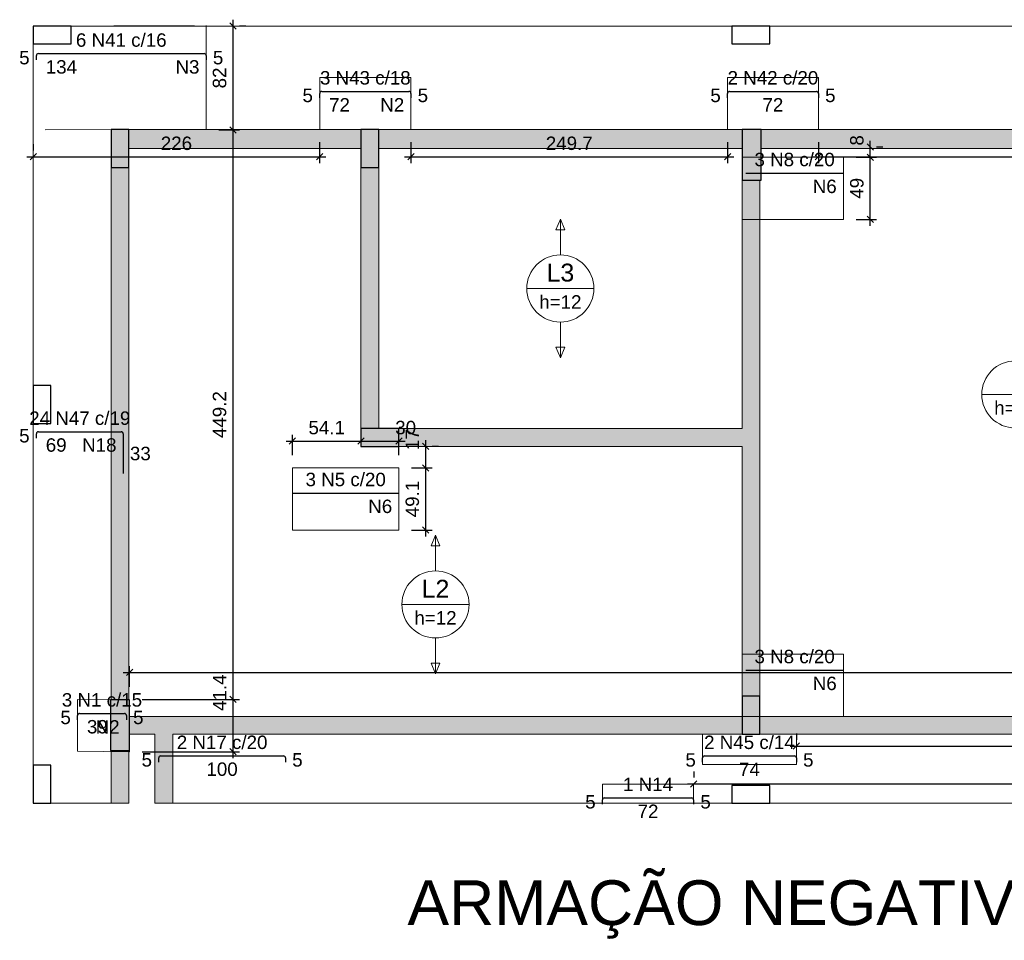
# Model space of a CAD drawing. Header units: millimetres. Extents: x 1852 to 2571, y -668 to -390.
# Tile 9 of 84: x 1895 to 1911, y -537 to -522. Entities that reach past the tile are written whole.
import ezdxf

# ---------------------------------------------------------------- set-up
doc = ezdxf.new("R2010")
doc.units = ezdxf.units.MM
doc.linetypes.add('DASHDOT', pattern=[25.4, 12.7, -6.35, 0, -6.35])
for name, color, linetype, lineweight in [('Descrição da armadura', 7, 'Continuous', 5), ('DT-Armadura negativa', 4, 'Continuous', 30), ('DT-Cotas', 9, 'Continuous', 5), ('DT-Hachura pilar em laje', 252, 'Continuous', 5), ('DT-Hachura viga em laje', 254, 'Continuous', 5), ('DT-Pontilhado', 9, 'DASHDOT', 5), ('DT-Textos', 7, 'Continuous', 5), ('DT-Título', 250, 'Continuous', 20), ('FO-Pilares', 4, 'Continuous', 30), ('FO-Vigas', 1, 'Continuous', 20), ('Textos armaduras', 7, 'Continuous', 5)]:
    doc.layers.add(name, color=color, linetype=linetype, lineweight=lineweight)
doc.styles.add('ARIAL', font='arial.ttf')
doc.styles.get("Standard").update_dxf_attribs({"font": 'arial.ttf'})
doc.dimstyles.new('UM_50.000000', dxfattribs={"dimtxt": 0.18, "dimasz": 0.1, "dimexe": 0.1, "dimexo": 0.2, "dimgap": 0, "dimtad": 1, "dimtih": 1, "dimtoh": 1, "dimdec": 1, "dimlfac": 50, "dimzin": 0, "dimdsep": 46, "dimtxsty": 'Standard', "dimcen": 0.09, "dimdle": 0.1, "dimadec": 1, "dimazin": 2, "dimtfac": 1, "dimtdec": 4, "dimtofl": 0, "dimtmove": 0, "dimatfit": 3, "dimfxl": 1, "dimtolj": 1, "dimarcsym": 0})

# ---------------------------------------------------------------- blocks, each defined once
blk = doc.blocks.new('_Oblique')
at = {"color": 0, "linetype": 'ByBlock', "lineweight": -2}
blk.add_line((-0.5, -0.5), (0.5, 0.5), dxfattribs=at)
blk = doc.blocks.new('*D520')
at = {"layer": 'DT-Cotas', "color": 0, "lineweight": -2, "transparency": 16777216}
for p, q in [((1898.857, -533.663), (1898.857, -532.636)), ((1897.424, -532.736), (1898.957, -532.736)), ((1897.424, -533.563), (1898.957, -533.563))]:
    blk.add_line(p, q, dxfattribs=at)
at = {"layer": 'DT-Cotas', "color": 0, "lineweight": -2, "transparency": 16777216, "xscale": 0.1, "yscale": 0.1, "zscale": 0.1}
for p, rotation in [((1898.857, -532.736), 90), ((1898.857, -533.563), 270)]:
    blk.add_blockref('_Oblique', p, dxfattribs=dict(at, rotation=rotation))
at = {"layer": 'DT-Cotas', "color": 7, "transparency": 16777216, "insert": (1898.645, -532.63), "char_height": 0.2118, "attachment_point": 5, "rotation": 90, "style": 'ARIAL'}
blk.add_mtext('\\A1;41.4', dxfattribs=at)
blk = doc.blocks.new('*D521')
at = {"layer": 'DT-Cotas', "color": 0, "lineweight": -2, "transparency": 16777216}
for p, q in [((1898.857, -532.836), (1898.857, -523.652)), ((1898.634, -523.752), (1898.957, -523.752)), ((1897.424, -532.736), (1898.957, -532.736))]:
    blk.add_line(p, q, dxfattribs=at)
at = {"layer": 'DT-Cotas', "color": 0, "lineweight": -2, "transparency": 16777216, "xscale": 0.1, "yscale": 0.1, "zscale": 0.1}
for p, rotation in [((1898.857, -523.752), 90), ((1898.857, -532.736), 270)]:
    blk.add_blockref('_Oblique', p, dxfattribs=dict(at, rotation=rotation))
at = {"layer": 'DT-Cotas', "color": 7, "transparency": 16777216, "insert": (1898.645, -528.244), "char_height": 0.2118, "attachment_point": 5, "rotation": 90, "style": 'ARIAL'}
blk.add_mtext('\\A1;449.2', dxfattribs=at)
blk = doc.blocks.new('*D522')
at = {"layer": 'DT-Cotas', "color": 0, "lineweight": -2, "transparency": 16777216}
for p, q in [((1898.857, -523.852), (1898.857, -522.012)), ((1899.057, -522.112), (1898.957, -522.112)), ((1898.634, -523.752), (1898.957, -523.752))]:
    blk.add_line(p, q, dxfattribs=at)
at = {"layer": 'DT-Cotas', "color": 0, "lineweight": -2, "transparency": 16777216, "xscale": 0.1, "yscale": 0.1, "zscale": 0.1}
for p, rotation in [((1898.857, -522.112), 90), ((1898.857, -523.752), 270)]:
    blk.add_blockref('_Oblique', p, dxfattribs=dict(at, rotation=rotation))
at = {"layer": 'DT-Cotas', "color": 7, "transparency": 16777216, "insert": (1898.645, -522.932), "char_height": 0.2118, "attachment_point": 5, "rotation": 90, "style": 'ARIAL'}
blk.add_mtext('\\A1;82', dxfattribs=at)
blk = doc.blocks.new('*D523')
at = {"layer": 'DT-Cotas', "color": 0, "lineweight": -2, "transparency": 16777216}
for p, q in [((1897.224, -532.536), (1897.224, -532.212)), ((1933.625, -532.536), (1933.625, -532.212)), ((1897.124, -532.312), (1933.725, -532.312))]:
    blk.add_line(p, q, dxfattribs=at)
at = {"layer": 'DT-Cotas', "color": 0, "lineweight": -2, "transparency": 16777216, "xscale": 0.1, "yscale": 0.1, "zscale": 0.1, "rotation": 180}
blk.add_blockref('_Oblique', (1897.224, -532.312), dxfattribs=at)
at = {"layer": 'DT-Cotas', "color": 0, "lineweight": -2, "transparency": 16777216, "xscale": 0.1, "yscale": 0.1, "zscale": 0.1}
blk.add_blockref('_Oblique', (1933.625, -532.312), dxfattribs=at)
at = {"layer": 'DT-Cotas', "color": 7, "transparency": 16777216, "insert": (1915.425, -532.1), "char_height": 0.2118, "attachment_point": 5, "rotation": 0.0057, "style": 'ARIAL'}
blk.add_mtext('\\A1;1820', dxfattribs=at)
blk = doc.blocks.new('*D525')
at = {"layer": 'DT-Cotas', "color": 0, "lineweight": -2, "transparency": 16777216}
for p, q in [((1895.704, -523.976), (1895.704, -524.076)), ((1900.224, -523.943), (1900.224, -524.276)), ((1895.604, -524.176), (1900.324, -524.176))]:
    blk.add_line(p, q, dxfattribs=at)
at = {"layer": 'DT-Cotas', "color": 0, "lineweight": -2, "transparency": 16777216, "xscale": 0.1, "yscale": 0.1, "zscale": 0.1, "rotation": 180}
blk.add_blockref('_Oblique', (1895.704, -524.176), dxfattribs=at)
at = {"layer": 'DT-Cotas', "color": 0, "lineweight": -2, "transparency": 16777216, "xscale": 0.1, "yscale": 0.1, "zscale": 0.1}
blk.add_blockref('_Oblique', (1900.224, -524.176), dxfattribs=at)
at = {"layer": 'DT-Cotas', "color": 7, "transparency": 16777216, "insert": (1897.964, -523.964), "char_height": 0.2118, "attachment_point": 5, "rotation": 0.0057, "style": 'ARIAL'}
blk.add_mtext('\\A1;226', dxfattribs=at)
blk = doc.blocks.new('*D526')
at = {"layer": 'DT-Cotas', "color": 0, "lineweight": -2, "transparency": 16777216}
for p, q in [((1901.664, -523.943), (1901.664, -524.276)), ((1906.659, -523.943), (1906.659, -524.276)), ((1901.564, -524.176), (1906.759, -524.176))]:
    blk.add_line(p, q, dxfattribs=at)
at = {"layer": 'DT-Cotas', "color": 0, "lineweight": -2, "transparency": 16777216, "xscale": 0.1, "yscale": 0.1, "zscale": 0.1, "rotation": 180}
blk.add_blockref('_Oblique', (1901.664, -524.176), dxfattribs=at)
at = {"layer": 'DT-Cotas', "color": 0, "lineweight": -2, "transparency": 16777216, "xscale": 0.1, "yscale": 0.1, "zscale": 0.1}
blk.add_blockref('_Oblique', (1906.659, -524.176), dxfattribs=at)
at = {"layer": 'DT-Cotas', "color": 7, "transparency": 16777216, "insert": (1904.162, -523.964), "char_height": 0.2118, "attachment_point": 5, "rotation": 0.0057, "style": 'ARIAL'}
blk.add_mtext('\\A1;249.7', dxfattribs=at)
blk = doc.blocks.new('*D527')
at = {"layer": 'DT-Cotas', "color": 0, "lineweight": -2, "transparency": 16777216}
for p, q in [((1908.093, -523.943), (1908.093, -524.276)), ((1915.479, -523.952), (1915.479, -524.276)), ((1907.993, -524.176), (1915.579, -524.176))]:
    blk.add_line(p, q, dxfattribs=at)
at = {"layer": 'DT-Cotas', "color": 0, "lineweight": -2, "transparency": 16777216, "xscale": 0.1, "yscale": 0.1, "zscale": 0.1, "rotation": 180}
blk.add_blockref('_Oblique', (1908.093, -524.176), dxfattribs=at)
at = {"layer": 'DT-Cotas', "color": 0, "lineweight": -2, "transparency": 16777216, "xscale": 0.1, "yscale": 0.1, "zscale": 0.1}
blk.add_blockref('_Oblique', (1915.479, -524.176), dxfattribs=at)
at = {"layer": 'DT-Cotas', "color": 7, "transparency": 16777216, "insert": (1911.786, -523.964), "char_height": 0.2118, "attachment_point": 5, "rotation": 0.0057, "style": 'ARIAL'}
blk.add_mtext('\\A1;369.3', dxfattribs=at)
blk = doc.blocks.new('*D530')
at = {"layer": 'DT-Cotas', "color": 0, "lineweight": -2, "transparency": 16777216}
for p, q in [((1901.675, -529.084), (1901.998, -529.084)), ((1901.898, -530.165), (1901.898, -528.984)), ((1901.675, -530.065), (1901.998, -530.065))]:
    blk.add_line(p, q, dxfattribs=at)
at = {"layer": 'DT-Cotas', "color": 0, "lineweight": -2, "transparency": 16777216, "xscale": 0.1, "yscale": 0.1, "zscale": 0.1}
for p, rotation in [((1901.898, -529.084), 90), ((1901.898, -530.065), 270)]:
    blk.add_blockref('_Oblique', p, dxfattribs=dict(at, rotation=rotation))
at = {"layer": 'DT-Cotas', "color": 7, "transparency": 16777216, "insert": (1901.687, -529.575), "char_height": 0.2118, "attachment_point": 5, "rotation": 90, "style": 'ARIAL'}
blk.add_mtext('\\A1;49.1', dxfattribs=at)
blk = doc.blocks.new('*D531')
at = {"layer": 'DT-Cotas', "color": 0, "lineweight": -2, "transparency": 16777216}
for p, q in [((1901.898, -529.184), (1901.898, -528.644)), ((1902.098, -528.744), (1901.998, -528.744)), ((1901.675, -529.084), (1901.998, -529.084))]:
    blk.add_line(p, q, dxfattribs=at)
at = {"layer": 'DT-Cotas', "color": 0, "lineweight": -2, "transparency": 16777216, "xscale": 0.1, "yscale": 0.1, "zscale": 0.1}
for p, rotation in [((1901.898, -528.744), 90), ((1901.898, -529.084), 270)]:
    blk.add_blockref('_Oblique', p, dxfattribs=dict(at, rotation=rotation))
at = {"layer": 'DT-Cotas', "color": 7, "transparency": 16777216, "insert": (1901.687, -528.638), "char_height": 0.2118, "attachment_point": 5, "rotation": 90, "style": 'ARIAL'}
blk.add_mtext('\\A1;17', dxfattribs=at)
blk = doc.blocks.new('*D532')
at = {"layer": 'DT-Cotas', "color": 0, "lineweight": -2, "transparency": 16777216}
for p, q in [((1900.876, -528.461), (1900.876, -528.561)), ((1899.795, -528.884), (1899.795, -528.561)), ((1899.695, -528.661), (1900.976, -528.661))]:
    blk.add_line(p, q, dxfattribs=at)
at = {"layer": 'DT-Cotas', "color": 0, "lineweight": -2, "transparency": 16777216, "xscale": 0.1, "yscale": 0.1, "zscale": 0.1, "rotation": 180}
blk.add_blockref('_Oblique', (1899.795, -528.661), dxfattribs=at)
at = {"layer": 'DT-Cotas', "color": 0, "lineweight": -2, "transparency": 16777216, "xscale": 0.1, "yscale": 0.1, "zscale": 0.1}
blk.add_blockref('_Oblique', (1900.876, -528.661), dxfattribs=at)
at = {"layer": 'DT-Cotas', "color": 7, "transparency": 16777216, "insert": (1900.335, -528.449), "char_height": 0.2118, "attachment_point": 5, "rotation": 0.0057, "style": 'ARIAL'}
blk.add_mtext('\\A1;54.1', dxfattribs=at)
blk = doc.blocks.new('*D533')
at = {"layer": 'DT-Cotas', "color": 0, "lineweight": -2, "transparency": 16777216}
for p, q in [((1900.876, -528.461), (1900.876, -528.561)), ((1901.475, -528.884), (1901.475, -528.561)), ((1900.776, -528.661), (1901.575, -528.661))]:
    blk.add_line(p, q, dxfattribs=at)
at = {"layer": 'DT-Cotas', "color": 0, "lineweight": -2, "transparency": 16777216, "xscale": 0.1, "yscale": 0.1, "zscale": 0.1, "rotation": 180}
blk.add_blockref('_Oblique', (1900.876, -528.661), dxfattribs=at)
at = {"layer": 'DT-Cotas', "color": 0, "lineweight": -2, "transparency": 16777216, "xscale": 0.1, "yscale": 0.1, "zscale": 0.1}
blk.add_blockref('_Oblique', (1901.475, -528.661), dxfattribs=at)
at = {"layer": 'DT-Cotas', "color": 7, "transparency": 16777216, "insert": (1901.581, -528.449), "char_height": 0.2118, "attachment_point": 5, "rotation": 0.0057, "style": 'ARIAL'}
blk.add_mtext('\\A1;30', dxfattribs=at)
blk = doc.blocks.new('*D540')
at = {"layer": 'DT-Cotas', "color": 0, "lineweight": -2, "transparency": 16777216}
for p, q in [((1908.911, -525.263), (1908.911, -524.083)), ((1908.688, -524.183), (1909.011, -524.183)), ((1908.688, -525.163), (1909.011, -525.163))]:
    blk.add_line(p, q, dxfattribs=at)
at = {"layer": 'DT-Cotas', "color": 0, "lineweight": -2, "transparency": 16777216, "xscale": 0.1, "yscale": 0.1, "zscale": 0.1}
for p, rotation in [((1908.911, -524.183), 90), ((1908.911, -525.163), 270)]:
    blk.add_blockref('_Oblique', p, dxfattribs=dict(at, rotation=rotation))
at = {"layer": 'DT-Cotas', "color": 7, "transparency": 16777216, "insert": (1908.7, -524.673), "char_height": 0.2118, "attachment_point": 5, "rotation": 90, "style": 'ARIAL'}
blk.add_mtext('\\A1;49', dxfattribs=at)
blk = doc.blocks.new('*D541')
at = {"layer": 'DT-Cotas', "color": 0, "lineweight": -2, "transparency": 16777216}
for p, q in [((1908.911, -524.283), (1908.911, -523.923)), ((1909.111, -524.023), (1909.011, -524.023)), ((1908.688, -524.183), (1909.011, -524.183))]:
    blk.add_line(p, q, dxfattribs=at)
at = {"layer": 'DT-Cotas', "color": 0, "lineweight": -2, "transparency": 16777216, "xscale": 0.1, "yscale": 0.1, "zscale": 0.1}
for p, rotation in [((1908.911, -524.023), 90), ((1908.911, -524.183), 270)]:
    blk.add_blockref('_Oblique', p, dxfattribs=dict(at, rotation=rotation))
at = {"layer": 'DT-Cotas', "color": 7, "transparency": 16777216, "insert": (1908.7, -523.917), "char_height": 0.2118, "attachment_point": 5, "rotation": 90, "style": 'ARIAL'}
blk.add_mtext('\\A1;8', dxfattribs=at)
blk = doc.blocks.new('*D512')
at = {"layer": 'DT-Cotas', "color": 0, "lineweight": -2, "transparency": 16777216}
for p, q in [((1906.125, -533.876), (1906.125, -533.971)), ((1924.775, -533.871), (1924.775, -533.971)), ((1906.025, -534.071), (1924.875, -534.071))]:
    blk.add_line(p, q, dxfattribs=at)
at = {"layer": 'DT-Cotas', "color": 0, "lineweight": -2, "transparency": 16777216, "xscale": 0.1, "yscale": 0.1, "zscale": 0.1, "rotation": 180}
blk.add_blockref('_Oblique', (1906.125, -534.071), dxfattribs=at)
at = {"layer": 'DT-Cotas', "color": 0, "lineweight": -2, "transparency": 16777216, "xscale": 0.1, "yscale": 0.1, "zscale": 0.1}
blk.add_blockref('_Oblique', (1924.775, -534.071), dxfattribs=at)
at = {"layer": 'DT-Cotas', "color": 7, "transparency": 16777216, "insert": (1915.45, -533.859), "char_height": 0.2118, "attachment_point": 5, "rotation": 0.0057, "style": 'ARIAL'}
blk.add_mtext('\\A1;932.5', dxfattribs=at)
blk = doc.blocks.new('*D514')
at = {"layer": 'DT-Cotas', "color": 0, "lineweight": -2, "transparency": 16777216}
for p, q in [((1907.745, -533.272), (1907.745, -533.372)), ((1915.915, -533.272), (1915.915, -533.372)), ((1907.645, -533.472), (1916.015, -533.472))]:
    blk.add_line(p, q, dxfattribs=at)
at = {"layer": 'DT-Cotas', "color": 0, "lineweight": -2, "transparency": 16777216, "xscale": 0.1, "yscale": 0.1, "zscale": 0.1, "rotation": 180}
blk.add_blockref('_Oblique', (1907.745, -533.472), dxfattribs=at)
at = {"layer": 'DT-Cotas', "color": 0, "lineweight": -2, "transparency": 16777216, "xscale": 0.1, "yscale": 0.1, "zscale": 0.1}
blk.add_blockref('_Oblique', (1915.915, -533.472), dxfattribs=at)
at = {"layer": 'DT-Cotas', "color": 7, "transparency": 16777216, "insert": (1911.83, -533.26), "char_height": 0.2118, "attachment_point": 5, "rotation": 0.0057, "style": 'ARIAL'}
blk.add_mtext('\\A1;408.5', dxfattribs=at)

msp = doc.modelspace()

# ---------------------------------------------------------------- hatches: boundary and pattern name
at = {"layer": 'DT-Hachura pilar em laje', "linetype": 'Continuous'}
for points in [[(1896.9347, -524.3428), (1897.0747, -524.3428), (1897.2147, -524.3428), (1897.2147, -524.0428), (1897.2147, -523.7428), (1897.0747, -523.7428), (1896.9347, -523.7428), (1896.9347, -524.0428)], [(1901.1557, -523.743), (1901.0157, -523.743), (1900.8757, -523.743), (1900.8757, -524.043), (1900.8757, -524.343), (1901.0157, -524.343), (1901.1557, -524.343), (1901.1557, -524.043)], [(1906.8877, -524.543), (1907.0377, -524.543), (1907.1877, -524.543), (1907.1877, -524.143), (1907.1877, -523.743), (1907.0377, -523.743), (1906.8877, -523.743), (1906.8877, -524.143)], [(1900.8757, -528.4642), (1900.8757, -528.6042), (1900.8757, -528.7442), (1901.1757, -528.7442), (1901.4757, -528.7442), (1901.4757, -528.6042), (1901.4757, -528.4642), (1901.1757, -528.4642)], [(1907.1681, -532.6852), (1907.0281, -532.6852), (1906.8881, -532.6852), (1906.8881, -532.9852), (1906.8881, -533.2852), (1907.0281, -533.2852), (1907.1681, -533.2852), (1907.1681, -532.9852)], [(1897.2247, -532.7452), (1897.0747, -532.7452), (1896.9247, -532.7452), (1896.9247, -533.1452), (1896.9247, -533.5452), (1897.0747, -533.5452), (1897.2247, -533.5452), (1897.2247, -533.1452)]]:
    msp.add_hatch(color=256, dxfattribs=at).paths.add_polyline_path(points)
at = {"layer": 'DT-Hachura viga em laje', "linetype": 'Continuous'}
for points in [[(1900.8757, -523.743), (1900.8757, -523.743), (1897.2147, -523.743), (1897.2147, -524.043), (1900.8757, -524.043), (1900.8757, -523.743)], [(1906.8877, -523.743), (1906.8877, -523.743), (1901.1557, -523.743), (1901.1557, -524.043), (1906.8877, -524.043), (1906.8877, -523.743)], [(1913.8297, -523.743), (1913.8297, -523.743), (1907.1877, -523.743), (1907.1877, -524.043), (1913.8297, -524.043), (1913.8297, -523.743)], [(1897.2147, -524.3428), (1897.2147, -524.3428), (1896.9347, -524.3428), (1896.9347, -532.7452), (1897.2147, -532.7452), (1897.2147, -524.3428)], [(1901.1557, -524.343), (1901.1557, -524.343), (1900.8757, -524.343), (1900.8757, -528.4642), (1901.1557, -528.4642), (1901.1557, -524.343)], [(1907.1677, -524.543), (1907.1677, -524.543), (1906.8877, -524.543), (1906.8877, -528.4642), (1907.0277, -528.6042), (1907.1677, -528.6042), (1907.1677, -524.543)], [(1907.0277, -528.6042), (1907.0277, -528.6042), (1906.8877, -528.4642), (1901.4757, -528.4642), (1901.4757, -528.7442), (1906.8877, -528.7442), (1907.0277, -528.6042)], [(1907.1677, -528.6042), (1907.1677, -528.6042), (1907.0277, -528.6042), (1906.8877, -528.7442), (1906.8877, -532.6852), (1907.1677, -532.6852), (1907.1677, -528.6042)], [(1897.7649, -533.1452), (1897.7649, -533.1452), (1897.7649, -533.0052), (1897.2247, -533.0052), (1897.2247, -533.2852), (1897.6249, -533.2852), (1897.7649, -533.1452)], [(1897.9049, -533.2852), (1897.9049, -533.2852), (1897.7649, -533.1452), (1897.6249, -533.2852), (1897.6249, -534.3756), (1897.9049, -534.3756), (1897.9049, -533.2852)], [(1906.8881, -533.0052), (1906.8881, -533.0052), (1897.7649, -533.0052), (1897.7649, -533.1452), (1897.9049, -533.2852), (1906.8881, -533.2852), (1906.8881, -533.0052)], [(1916.4301, -533.0052), (1916.4301, -533.0052), (1907.1681, -533.0052), (1907.1681, -533.2852), (1916.4301, -533.2852), (1916.4301, -533.0052)], [(1897.2147, -533.5452), (1897.2147, -533.5452), (1896.9347, -533.5452), (1896.9347, -534.3756), (1897.2147, -534.3756), (1897.2147, -533.5452)]]:
    msp.add_hatch(color=256, dxfattribs=at).paths.add_polyline_path(points)

# ---------------------------------------------------------------- linework, layer by layer
at = {"layer": 'DT-Armadura negativa'}
for p, q in [((1895.7543, -522.6482), (1895.7543, -522.5797)), ((1895.7858, -522.5482), (1898.402, -522.5482)), ((1898.4335, -522.5797), (1898.4335, -522.6482)), ((1900.2243, -523.2442), (1900.2243, -523.1757)), ((1900.2558, -523.1442), (1901.6328, -523.1442)), ((1901.6643, -523.1757), (1901.6643, -523.2442)), ((1906.6587, -523.2442), (1906.6587, -523.1757)), ((1906.6902, -523.1442), (1908.061, -523.1442)), ((1908.0925, -523.1757), (1908.0925, -523.2442)), ((1906.9477, -524.4329), (1908.4877, -524.4329)), ((1895.7543, -528.6141), (1895.7543, -528.5456)), ((1895.7858, -528.5141), (1897.0932, -528.5141)), ((1897.1247, -528.5456), (1897.1247, -529.1741)), ((1899.7947, -529.4815), (1901.4747, -529.4815)), ((1906.9477, -532.2751), (1908.4877, -532.2751)), ((1896.4043, -533.0589), (1896.4043, -532.9889)), ((1896.4343, -532.9589), (1897.1443, -532.9589)), ((1897.1743, -532.9889), (1897.1743, -533.0589)), ((1897.6849, -533.7284), (1897.6849, -533.6584)), ((1897.7149, -533.6284), (1899.6549, -533.6284)), ((1899.6849, -533.6584), (1899.6849, -533.7284)), ((1906.2649, -533.7284), (1906.2649, -533.6599)), ((1906.2964, -533.6284), (1907.7134, -533.6284)), ((1907.7449, -533.6599), (1907.7449, -533.7284)), ((1904.6849, -534.3901), (1904.6849, -534.3201)), ((1904.7149, -534.2901), (1906.0949, -534.2901)), ((1906.1249, -534.3201), (1906.1249, -534.3901))]:
    msp.add_line(p, q, dxfattribs=at)
for centre, radius, start, end in [((1895.7858, -522.5797), 0.0315, 90, 180), ((1898.402, -522.5797), 0.0315, 0, 90), ((1900.2558, -523.1757), 0.0315, 90, 180), ((1901.6328, -523.1757), 0.0315, 0, 90), ((1906.6902, -523.1757), 0.0315, 90, 180), ((1908.061, -523.1757), 0.0315, 0, 90), ((1895.7858, -528.5456), 0.0315, 90, 180), ((1897.0932, -528.5456), 0.0315, 0, 90), ((1896.4343, -532.9889), 0.03, 90, 180), ((1897.1443, -532.9889), 0.03, 0, 90), ((1897.7149, -533.6584), 0.03, 90, 180), ((1899.6549, -533.6584), 0.03, 0, 90), ((1906.2964, -533.6599), 0.0315, 90, 180), ((1907.7134, -533.6599), 0.0315, 0, 90), ((1904.7149, -534.3201), 0.03, 90, 180), ((1906.0949, -534.3201), 0.03, 0, 90)]:
    msp.add_arc(centre, radius, start, end, dxfattribs=at)
at = {"layer": 'DT-Pontilhado', "ltscale": 0.2}
for points in [[(1898.4335, -522.1028), (1898.4335, -522.5212), (1898.4335, -523.3388), (1898.4335, -523.7428), (1895.7043, -523.7524), (1895.7043, -523.3388), (1895.7043, -522.5212), (1895.7043, -522.1124), (1898.4335, -522.1028)], [(1901.6643, -523.7428), (1901.6643, -522.9228), (1900.2243, -522.9228), (1900.2243, -523.7428), (1901.6643, -523.7428)], [(1908.0925, -523.7428), (1908.0925, -522.9228), (1906.6587, -522.9228), (1906.6587, -523.7428), (1908.0925, -523.7428)], [(1908.4877, -525.163), (1908.4877, -524.183), (1906.8877, -524.183), (1906.8877, -525.163), (1908.4877, -525.163)], [(1901.4747, -530.0642), (1901.4747, -529.0842), (1899.7947, -529.0852), (1899.7947, -530.0652), (1901.4747, -530.0642)], [(1908.4877, -533.0052), (1908.4877, -532.0252), (1906.8877, -532.0252), (1906.8877, -533.0052), (1908.4877, -533.0052)], [(1897.2243, -533.5628), (1897.2243, -532.7428), (1896.4043, -532.7356), (1896.4043, -533.5556), (1897.2243, -533.5628)], [(1906.2649, -533.7652), (1906.2649, -533.6066), (1906.2649, -533.299), (1906.2649, -533.2852), (1907.7449, -533.2852), (1907.7449, -533.299), (1907.7449, -533.6066), (1907.7449, -533.7652), (1906.2649, -533.7652)], [(1904.6849, -534.0756), (1904.6849, -534.3756), (1906.1249, -534.3756), (1906.1249, -534.0756), (1904.6849, -534.0756)]]:
    msp.add_lwpolyline(points, close=True, dxfattribs=at)
at = {"layer": 'DT-Textos'}
for p, q in [((1904.0217, -525.1593), (1903.9511, -525.3287)), ((1904.0923, -525.3287), (1904.0217, -525.1593)), ((1903.9511, -525.3287), (1904.0923, -525.3287)), ((1903.4922, -526.2536), (1904.5512, -526.2536)), ((1904.0923, -527.1784), (1903.9511, -527.1784)), ((1903.9511, -527.1784), (1904.0217, -527.3479)), ((1904.0217, -527.3479), (1904.0923, -527.1784)), ((1910.6705, -527.925), (1911.7295, -527.925)), ((1902.0514, -530.1437), (1901.9808, -530.3131)), ((1902.122, -530.3131), (1902.0514, -530.1437)), ((1901.9808, -530.3131), (1902.122, -530.3131)), ((1901.5219, -531.238), (1902.5809, -531.238)), ((1902.122, -532.1628), (1901.9808, -532.1628)), ((1901.9808, -532.1628), (1902.0514, -532.3323)), ((1902.0514, -532.3323), (1902.122, -532.1628))]:
    msp.add_line(p, q, dxfattribs=at)
for points in [[(1904.0217, -525.7241), (1904.0217, -525.1593)], [(1904.0217, -526.7831), (1904.0217, -527.3479)], [(1902.0514, -530.7085), (1902.0514, -530.1437)], [(1902.0514, -531.7675), (1902.0514, -532.3323)]]:
    msp.add_lwpolyline(points, dxfattribs=at)
for centre in [(1904.0217, -526.2536), (1911.2, -527.925), (1902.0514, -531.238)]:
    msp.add_circle(centre, 0.5295, dxfattribs=at)
at = {"layer": 'FO-Pilares'}
for points in [[(1895.7043, -522.1124), (1895.7043, -522.2524), (1895.7043, -522.3924), (1896.0043, -522.3924), (1896.3043, -522.3924), (1896.3043, -522.2524), (1896.3043, -522.1124), (1896.0043, -522.1124), (1895.7043, -522.1124)], [(1906.7277, -522.1124), (1906.7277, -522.2524), (1906.7277, -522.3924), (1907.0277, -522.3924), (1907.3277, -522.3924), (1907.3277, -522.2524), (1907.3277, -522.1124), (1907.0277, -522.1124), (1906.7277, -522.1124)], [(1896.9347, -524.3428), (1897.0747, -524.3428), (1897.2147, -524.3428), (1897.2147, -524.0428), (1897.2147, -523.7428), (1897.0747, -523.7428), (1896.9347, -523.7428), (1896.9347, -524.0428), (1896.9347, -524.3428)], [(1901.1557, -523.743), (1901.0157, -523.743), (1900.8757, -523.743), (1900.8757, -524.043), (1900.8757, -524.343), (1901.0157, -524.343), (1901.1557, -524.343), (1901.1557, -524.043), (1901.1557, -523.743)], [(1906.8877, -524.543), (1907.0377, -524.543), (1907.1877, -524.543), (1907.1877, -524.143), (1907.1877, -523.743), (1907.0377, -523.743), (1906.8877, -523.743), (1906.8877, -524.143), (1906.8877, -524.543)], [(1895.7043, -528.384), (1895.8443, -528.384), (1895.9843, -528.384), (1895.9843, -528.084), (1895.9843, -527.784), (1895.8443, -527.784), (1895.7043, -527.784), (1895.7043, -528.084), (1895.7043, -528.384)], [(1900.8757, -528.4642), (1900.8757, -528.6042), (1900.8757, -528.7442), (1901.1757, -528.7442), (1901.4757, -528.7442), (1901.4757, -528.6042), (1901.4757, -528.4642), (1901.1757, -528.4642), (1900.8757, -528.4642)], [(1907.1681, -532.6852), (1907.0281, -532.6852), (1906.8881, -532.6852), (1906.8881, -532.9852), (1906.8881, -533.2852), (1907.0281, -533.2852), (1907.1681, -533.2852), (1907.1681, -532.9852), (1907.1681, -532.6852)], [(1897.2247, -532.7452), (1897.0747, -532.7452), (1896.9247, -532.7452), (1896.9247, -533.1452), (1896.9247, -533.5452), (1897.0747, -533.5452), (1897.2247, -533.5452), (1897.2247, -533.1452), (1897.2247, -532.7452)], [(1895.7043, -534.3756), (1895.8443, -534.3756), (1895.9843, -534.3756), (1895.9843, -534.0756), (1895.9843, -533.7756), (1895.8443, -533.7756), (1895.7043, -533.7756), (1895.7043, -534.0756), (1895.7043, -534.3756)], [(1906.7277, -534.0956), (1906.7277, -534.2356), (1906.7277, -534.3756), (1907.0277, -534.3756), (1907.3277, -534.3756), (1907.3277, -534.2356), (1907.3277, -534.0956), (1907.0277, -534.0956), (1906.7277, -534.0956)]]:
    msp.add_lwpolyline(points, close=True, dxfattribs=at)
at = {"layer": 'FO-Vigas'}
for p, q in [((1896.3043, -522.1124), (1906.7277, -522.1124)), ((1907.3277, -522.1124), (1916.1103, -522.1124)), ((1895.7043, -527.784), (1895.7043, -522.3924)), ((1897.2147, -523.743), (1900.8757, -523.743)), ((1901.1557, -523.743), (1906.8877, -523.743)), ((1907.1877, -523.743), (1913.8295, -523.743)), ((1897.2147, -524.043), (1900.8757, -524.043)), ((1901.1557, -524.043), (1906.8877, -524.043)), ((1907.1877, -524.043), (1913.8295, -524.043)), ((1896.9347, -532.7452), (1896.9347, -524.3428)), ((1897.2147, -532.7452), (1897.2147, -524.3428)), ((1900.8757, -528.4642), (1900.8757, -524.343)), ((1901.1557, -528.4642), (1901.1557, -524.343)), ((1906.8877, -528.4642), (1906.8877, -524.543)), ((1907.1677, -528.6042), (1907.1677, -524.543)), ((1895.7043, -533.7756), (1895.7043, -528.384)), ((1901.4757, -528.4642), (1906.8877, -528.4642)), ((1907.1677, -532.6852), (1907.1677, -528.6042)), ((1901.4757, -528.7442), (1906.8877, -528.7442)), ((1906.8877, -532.6852), (1906.8877, -528.7442)), ((1897.2247, -533.0052), (1897.7649, -533.0052)), ((1897.7649, -533.0052), (1906.8881, -533.0052)), ((1907.1681, -533.0052), (1916.4303, -533.0052)), ((1897.2247, -533.2852), (1897.6249, -533.2852)), ((1897.6249, -534.3756), (1897.6249, -533.2852)), ((1897.9049, -533.2852), (1906.8881, -533.2852)), ((1897.9049, -534.3756), (1897.9049, -533.2852)), ((1907.1681, -533.2852), (1916.4303, -533.2852)), ((1896.9347, -534.3756), (1896.9347, -533.5452)), ((1897.2147, -534.3756), (1897.2147, -533.5452)), ((1895.9843, -534.3756), (1896.9347, -534.3756)), ((1896.9347, -534.3756), (1897.2147, -534.3756)), ((1897.6249, -534.3756), (1897.9049, -534.3756)), ((1897.9049, -534.3756), (1906.7277, -534.3756)), ((1907.3277, -534.3756), (1916.2703, -534.3756))]:
    msp.add_line(p, q, dxfattribs=at)

# ---------------------------------------------------------------- texts
at = {"layer": 'Descrição da armadura', "linetype": 'Continuous', "char_height": 0.2118, "line_spacing_factor": 0.798, "style": 'ARIAL'}
for s, insert, width, attachment_point in [('6 N41 c/16', (1897.0939, -522.4423), 2.869342, 8), ('N3', (1898.3276, -522.8659), 0.758398, 9), ('3 N43 c/18', (1900.9443, -523.0383), 2.869342, 8), ('2 N42 c/20', (1907.3756, -523.0383), 2.869342, 8), ('N2', (1901.5584, -523.4619), 0.758398, 9), ('3 N8 c/20', (1907.7177, -524.327), 2.539389, 8), ('N6', (1908.3818, -524.7506), 0.758398, 9), ('24 N47 c/19', (1896.4395, -528.4082), 3.199294, 8), ('N18', (1897.0188, -528.8318), 1.088351, 9), ('3 N5 c/20', (1900.6347, -529.3756), 2.539389, 8), ('N6', (1901.3688, -529.7992), 0.758398, 9), ('3 N8 c/20', (1907.7177, -532.1692), 2.539389, 8), ('N6', (1908.3818, -532.5928), 0.758398, 9), ('3 N1 c/15', (1896.7893, -532.853), 2.539389, 8), ('N2', (1897.0684, -533.2766), 0.758398, 9), ('2 N17 c/20', (1898.6849, -533.5225), 2.869342, 8), ('2 N45 c/14', (1907.0049, -533.5225), 2.869342, 8), ('1 N14', (1905.4049, -534.1842), 1.583135, 8)]:
    msp.add_mtext(s, dxfattribs=dict(at, insert=insert, width=width, attachment_point=attachment_point))
at = {"layer": 'DT-Textos', "attachment_point": 8, "line_spacing_factor": 0.798, "style": 'ARIAL'}
for s, insert, char_height in [('L3', (1904.0217, -526.1477), 0.2824), ('h=12', (1904.0217, -526.5713), 0.2118), ('h=12', (1911.2, -528.2427), 0.2118), ('L2', (1902.0514, -531.1321), 0.2824), ('h=12', (1902.0514, -531.5557), 0.2118)]:
    msp.add_mtext(s, dxfattribs=dict(at, insert=insert, char_height=char_height))
at = {"layer": 'DT-Título', "insert": (1935.1455, -536.5144), "char_height": 0.706, "width": 86.19499, "attachment_point": 9, "line_spacing_factor": 0.798, "style": 'ARIAL'}
msp.add_mtext('ARMAÇÃO NEGATIVA DAS LAJES DO PAVIMENTO RESPALDO (EIXO X)', dxfattribs=at)
at = {"layer": 'Textos armaduras', "linetype": 'Continuous', "char_height": 0.2118, "attachment_point": 7, "line_spacing_factor": 0.798, "style": 'ARIAL'}
for s, insert, width in [('5', (1895.4835, -522.7198), 0.329953), ('134', (1895.9026, -522.8659), 0.989858), ('5', (1898.5394, -522.7198), 0.329953), ('5', (1899.9535, -523.3158), 0.329953), ('5', (1901.7702, -523.3158), 0.329953), ('5', (1906.3879, -523.3158), 0.329953), ('5', (1908.1984, -523.3158), 0.329953), ('72', (1900.3726, -523.4619), 0.659905), ('72', (1907.2107, -523.4619), 0.659905), ('5', (1895.4835, -528.6857), 0.329953), ('69', (1895.9026, -528.8318), 0.659905), ('33', (1897.2306, -528.9657), 0.659905), ('5', (1896.1335, -533.1298), 0.329953), ('39', (1896.5526, -533.2766), 0.659905), ('5', (1897.2802, -533.1298), 0.329953), ('5', (1897.4141, -533.7993), 0.329953), ('5', (1899.7908, -533.7993), 0.329953), ('5', (1905.9941, -533.8), 0.329953), ('5', (1907.8508, -533.8), 0.329953), ('100', (1898.4375, -533.9461), 0.989858), ('74', (1906.84, -533.9461), 0.659905), ('5', (1904.4141, -534.461), 0.329953), ('5', (1906.2308, -534.461), 0.329953), ('72', (1905.24, -534.6078), 0.659905)]:
    msp.add_mtext(s, dxfattribs=dict(at, insert=insert, width=width))

# ---------------------------------------------------------------- dimensions: what is measured, and where the dimension line sits
at = {"layer": 'DT-Cotas'}
for base, p1, p2, picture, middle in [((1898.8571, -522.1124), (1898.4335, -523.7524), (1898.8571, -522.1124), '*D522', (1898.6453, -522.9324)), ((1898.8571, -523.7524), (1897.2243, -532.7356), (1898.4335, -523.7524), '*D521', (1898.6453, -528.244)), ((1908.9113, -524.023), (1908.4877, -524.183), (1908.9113, -524.023), '*D541', (1908.6995, -523.9171)), ((1908.9113, -524.183), (1908.4877, -525.163), (1908.4877, -524.183), '*D540', (1908.6995, -524.673)), ((1901.8983, -528.7442), (1901.4747, -529.0842), (1901.8983, -528.7442), '*D531', (1901.6865, -528.6383)), ((1901.8983265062, -529.0841856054), (1901.4747265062, -530.0651856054), (1901.4747265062, -529.0841856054), '*D530', (1901.6865265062, -529.5746856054)), ((1898.8571, -532.7356), (1897.2243, -533.5628), (1897.2243, -532.7356), '*D520', (1898.6453, -532.6297))]:
    dim = msp.add_linear_dim(base=base, p1=p1, p2=p2, angle=90, dimstyle='UM_50.000000', override={"dimtxt": 0.2118, "dimasz": 0.1, "dimexe": 0.1, "dimexo": 0.2, "dimtad": 1, "dimtih": 0, "dimtoh": 0, "dimdec": 1, "dimlfac": 50, "dimzin": 8, "dimtxsty": 'ARIAL', "dimblk": 'Oblique', "dimblk1": 'Oblique', "dimblk2": 'Oblique', "dimsah": 1, "dimdle": 0.1, "dimse1": 0, "dimse2": 0, "dimclrt": 7, "dimadec": 1, "dimazin": 3, "dimtmove": 2, "dimldrblk": 'Oblique'}, dxfattribs=at)
    dim.commit()
    dim.dimension.update_dxf_attribs({"geometry": picture, "text_midpoint": middle, "dimtype": 160, "text_rotation": 90})
for base, p1, p2, picture, middle, turn in [((1900.2243, -524.176), (1895.7043, -524.176), (1900.2243, -523.7428), '*D525', (1897.9643, -523.9642), 0.00573), ((1906.6587, -524.176), (1901.6643, -523.7428), (1906.6587, -523.7428), '*D526', (1904.1615, -523.9642), 0.00573), ((1915.4787, -524.176), (1908.0925, -523.7428), (1915.4787, -523.7524), '*D527', (1911.7856, -523.9642), 0.00573), ((1900.8757265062, -528.6605856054), (1899.7947265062, -529.0841856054), (1900.8757265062, -528.6605856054), '*D532', (1900.3352265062, -528.4487856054), 0.005729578), ((1901.4747265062, -528.6605856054), (1900.8757265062, -528.6605856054), (1901.4747265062, -529.0841856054), '*D533', (1901.5806265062, -528.4487856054), 0.005729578), ((1933.6251, -532.312), (1897.2243, -532.7356), (1933.6251, -532.7356), '*D523', (1915.4247, -532.1002), 0.00573), ((1915.9145, -533.4719), (1907.7449, -533.4719), (1915.9145, -533.4719), '*D514', (1911.8297, -533.2601), 0.00573), ((1924.7745, -534.0706), (1906.1249, -534.0756), (1924.7745, -534.0706), '*D512', (1915.4497, -533.8588), 0.00573)]:
    dim = msp.add_linear_dim(base=base, p1=p1, p2=p2, dimstyle='UM_50.000000', override={"dimtxt": 0.2118, "dimasz": 0.1, "dimexe": 0.1, "dimexo": 0.2, "dimtad": 1, "dimtih": 0, "dimtoh": 0, "dimdec": 1, "dimlfac": 50, "dimzin": 8, "dimtxsty": 'ARIAL', "dimblk": 'Oblique', "dimblk1": 'Oblique', "dimblk2": 'Oblique', "dimsah": 1, "dimdle": 0.1, "dimse1": 0, "dimse2": 0, "dimclrt": 7, "dimadec": 1, "dimazin": 3, "dimtmove": 2, "dimldrblk": 'Oblique'}, dxfattribs=at)
    dim.commit()
    dim.dimension.update_dxf_attribs({"geometry": picture, "text_midpoint": middle, "dimtype": 160, "text_rotation": turn})

doc.saveas('drawing.dxf')
